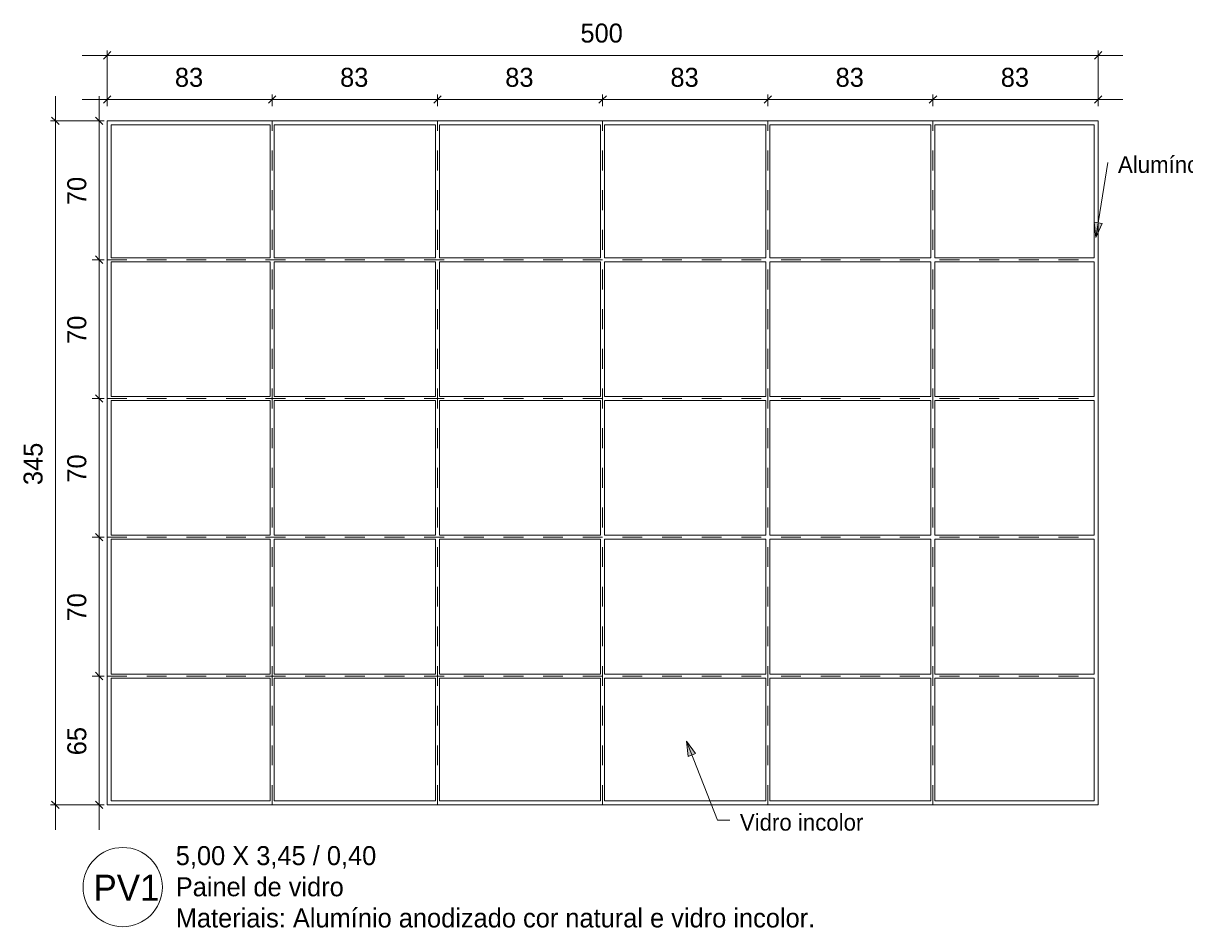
# Model space of a CAD drawing. Header units: metres. Extents: x -1.1 to 55.8, y -6.6 to 5.6.
# Tile 7 of 17: x 27.6 to 33.4, y -6.6 to -2.1. Entities that reach past the tile are written whole.
import ezdxf

# ---------------------------------------------------------------- set-up
doc = ezdxf.new("R2010")
doc.units = ezdxf.units.M
doc.linetypes.add('Oculta', pattern=[0.007144, 0.004763, -0.002381])
for name, color, linetype, lineweight in [('A-ANNO-DIMS', 211, 'Continuous', 9), ('A-ANNO-DIMS-25', 211, 'Continuous', 9), ('A-DETL', 90, 'Continuous', 18), ('A-DETL-HDLN', 90, 'Oculta', 18), ('G-ANNO-TEXT', 231, 'Continuous', 9)]:
    doc.layers.add(name, color=color, linetype=linetype, lineweight=lineweight)
doc.styles.add('Century Gothic', font='GOTHIC.TTF', dxfattribs={"height": 0.095807})
doc.styles.add('Century Gothic_1', font='GOTHIC.TTF', dxfattribs={"height": 0.131735})
doc.styles.add('Century Gothic_2', font='GOTHIC.TTF', dxfattribs={"height": 0.083832})
doc.dimstyles.new('_Cotas_detalhamento_4_mm__', dxfattribs={"dimscale": 0.3048, "dimtxt": 0.1, "dimasz": 0.123031, "dimexe": 0.082021, "dimexo": 0.246063, "dimgap": 0.123031, "dimtad": 1, "dimdec": 0, "dimlfac": 100, "dimzin": 0, "dimdsep": 46, "dimtxsty": 'Century Gothic', "dimblk1": 'OBLIQUE', "dimblk2": 'OBLIQUE', "dimsah": 1, "dimcen": 0.09, "dimdle": 0.410105, "dimazin": 0, "dimtfac": 1, "dimtdec": 4, "dimtix": 1, "dimtmove": 0, "dimatfit": 3, "dimfxl": 1, "dimtvp": 1, "dimtolj": 1, "dimtzin": 0, "dimarcsym": 2})

# ---------------------------------------------------------------- blocks, each defined once
blk = doc.blocks.new('DIMBLOCK89-DETALHAMENTO ESQUADRIAS')
at = {"layer": 'A-ANNO-DIMS-25'}
for p, q in [((27.8749, -2.4397), (28.8332, -2.4397)), ((27.9999, -2.4723), (27.9999, -2.4147)), ((27.9999, -2.4397), (27.9999, -2.4723)), ((28.8332, -2.4723), (28.8332, -2.4147)), ((28.8332, -2.4397), (28.8332, -2.4723))]:
    blk.add_line(p, q, dxfattribs=at)
at = {"layer": 'A-ANNO-DIMS-25', "lineweight": 18}
for p, q in [((27.9999, -2.4397), (27.9812, -2.4584)), ((27.9999, -2.4397), (28.0187, -2.4209)), ((28.8332, -2.4397), (28.8145, -2.4584)), ((28.8332, -2.4397), (28.852, -2.4209))]:
    blk.add_line(p, q, dxfattribs=at)
at = {"layer": 'A-ANNO-DIMS-25', "color": 0, "insert": (28.342, -2.2794), "char_height": 0.09581, "width": 0.179048, "attachment_point": 1, "line_spacing_factor": 0.984117, "style": 'Century Gothic'}
blk.add_mtext('83', dxfattribs=at)
blk = doc.blocks.new('_Oblique')
at = {"color": 0, "linetype": 'ByBlock', "lineweight": -2}
blk.add_line((-0.5, -0.5), (0.5, 0.5), dxfattribs=at)
blk = doc.blocks.new('DIMBLOCK90-DETALHAMENTO ESQUADRIAS')
at = {"layer": 'A-ANNO-DIMS-25', "lineweight": 18}
for p, q in [((28.8332, -2.4397), (28.8145, -2.4584)), ((28.8332, -2.4397), (28.852, -2.4209)), ((29.6665, -2.4397), (29.6478, -2.4584)), ((29.6665, -2.4397), (29.6853, -2.4209))]:
    blk.add_line(p, q, dxfattribs=at)
at = {"layer": 'A-ANNO-DIMS-25'}
for p, q in [((28.8332, -2.4723), (28.8332, -2.4147)), ((28.8332, -2.4397), (29.6665, -2.4397)), ((28.8332, -2.4397), (28.8332, -2.4723)), ((29.6665, -2.4723), (29.6665, -2.4147)), ((29.6665, -2.4397), (29.6665, -2.4723))]:
    blk.add_line(p, q, dxfattribs=at)
at = {"layer": 'A-ANNO-DIMS-25', "color": 0, "insert": (29.1753, -2.2794), "char_height": 0.09581, "width": 0.179048, "attachment_point": 1, "line_spacing_factor": 0.984117, "style": 'Century Gothic'}
blk.add_mtext('83', dxfattribs=at)
blk = doc.blocks.new('DIMBLOCK91-DETALHAMENTO ESQUADRIAS')
at = {"layer": 'A-ANNO-DIMS-25', "lineweight": 18}
for p, q in [((29.6665, -2.4397), (29.6478, -2.4584)), ((29.6665, -2.4397), (29.6853, -2.4209)), ((30.4998, -2.4397), (30.4811, -2.4584)), ((30.4998, -2.4397), (30.5186, -2.4209))]:
    blk.add_line(p, q, dxfattribs=at)
at = {"layer": 'A-ANNO-DIMS-25'}
for p, q in [((29.6665, -2.4723), (29.6665, -2.4147)), ((29.6665, -2.4397), (30.4998, -2.4397)), ((29.6665, -2.4397), (29.6665, -2.4723)), ((30.4998, -2.4723), (30.4998, -2.4147)), ((30.4998, -2.4397), (30.4998, -2.4723))]:
    blk.add_line(p, q, dxfattribs=at)
at = {"layer": 'A-ANNO-DIMS-25', "color": 0, "insert": (30.0086, -2.2794), "char_height": 0.09581, "width": 0.179048, "attachment_point": 1, "line_spacing_factor": 0.984117, "style": 'Century Gothic'}
blk.add_mtext('83', dxfattribs=at)
blk = doc.blocks.new('DIMBLOCK92-DETALHAMENTO ESQUADRIAS')
at = {"layer": 'A-ANNO-DIMS-25', "lineweight": 18}
for p, q in [((30.4998, -2.4397), (30.4811, -2.4584)), ((30.4998, -2.4397), (30.5186, -2.4209)), ((31.3331, -2.4397), (31.3144, -2.4584)), ((31.3331, -2.4397), (31.3519, -2.4209))]:
    blk.add_line(p, q, dxfattribs=at)
at = {"layer": 'A-ANNO-DIMS-25'}
for p, q in [((30.4998, -2.4723), (30.4998, -2.4147)), ((30.4998, -2.4397), (31.3331, -2.4397)), ((30.4998, -2.4397), (30.4998, -2.4723)), ((31.3331, -2.4723), (31.3331, -2.4147)), ((31.3331, -2.4397), (31.3331, -2.4723))]:
    blk.add_line(p, q, dxfattribs=at)
at = {"layer": 'A-ANNO-DIMS-25', "color": 0, "insert": (30.8419, -2.2794), "char_height": 0.09581, "width": 0.179048, "attachment_point": 1, "line_spacing_factor": 0.984117, "style": 'Century Gothic'}
blk.add_mtext('83', dxfattribs=at)
blk = doc.blocks.new('DIMBLOCK93-DETALHAMENTO ESQUADRIAS')
at = {"layer": 'A-ANNO-DIMS-25', "lineweight": 18}
for p, q in [((31.3331, -2.4397), (31.3144, -2.4584)), ((31.3331, -2.4397), (31.3519, -2.4209)), ((32.1664, -2.4397), (32.1477, -2.4584)), ((32.1664, -2.4397), (32.1852, -2.4209))]:
    blk.add_line(p, q, dxfattribs=at)
at = {"layer": 'A-ANNO-DIMS-25'}
for p, q in [((31.3331, -2.4723), (31.3331, -2.4147)), ((31.3331, -2.4397), (32.1664, -2.4397)), ((31.3331, -2.4397), (31.3331, -2.4723)), ((32.1664, -2.4723), (32.1664, -2.4147)), ((32.1664, -2.4397), (32.1664, -2.4723))]:
    blk.add_line(p, q, dxfattribs=at)
at = {"layer": 'A-ANNO-DIMS-25', "color": 0, "insert": (31.6752, -2.2794), "char_height": 0.09581, "width": 0.179048, "attachment_point": 1, "line_spacing_factor": 0.984117, "style": 'Century Gothic'}
blk.add_mtext('83', dxfattribs=at)
blk = doc.blocks.new('DIMBLOCK94-DETALHAMENTO ESQUADRIAS')
at = {"layer": 'A-ANNO-DIMS-25', "lineweight": 18}
for p, q in [((32.1664, -2.4397), (32.1477, -2.4584)), ((32.1664, -2.4397), (32.1852, -2.4209)), ((32.9999, -2.4397), (32.9812, -2.4584)), ((32.9999, -2.4397), (33.0187, -2.4209))]:
    blk.add_line(p, q, dxfattribs=at)
at = {"layer": 'A-ANNO-DIMS-25'}
for p, q in [((32.1664, -2.4723), (32.1664, -2.4147)), ((32.1664, -2.4397), (33.1249, -2.4397)), ((32.1664, -2.4397), (32.1664, -2.4723)), ((32.9999, -2.4723), (32.9999, -2.4147)), ((32.9999, -2.4397), (32.9999, -2.4723))]:
    blk.add_line(p, q, dxfattribs=at)
at = {"layer": 'A-ANNO-DIMS-25', "color": 0, "insert": (32.5086, -2.2794), "char_height": 0.09581, "width": 0.179048, "attachment_point": 1, "line_spacing_factor": 0.984117, "style": 'Century Gothic'}
blk.add_mtext('83', dxfattribs=at)
blk = doc.blocks.new('DIMBLOCK95-DETALHAMENTO ESQUADRIAS')
at = {"layer": 'A-ANNO-DIMS-25'}
for p, q in [((27.8749, -2.2166), (33.1249, -2.2166)), ((27.9999, -2.4723), (27.9999, -2.1916)), ((27.9999, -2.2166), (27.9999, -2.4723)), ((32.9999, -2.4723), (32.9999, -2.1916)), ((32.9999, -2.2166), (32.9999, -2.4723))]:
    blk.add_line(p, q, dxfattribs=at)
at = {"layer": 'A-ANNO-DIMS-25', "lineweight": 18}
for p, q in [((27.9999, -2.2166), (27.9812, -2.2353)), ((27.9999, -2.2166), (28.0187, -2.1978)), ((32.9999, -2.2166), (32.9812, -2.2353)), ((32.9999, -2.2166), (33.0187, -2.1978))]:
    blk.add_line(p, q, dxfattribs=at)
at = {"layer": 'A-ANNO-DIMS-25', "color": 0, "insert": (30.388, -2.0563), "char_height": 0.09581, "width": 0.268571, "attachment_point": 1, "line_spacing_factor": 0.984117, "style": 'Century Gothic'}
blk.add_mtext('500', dxfattribs=at)
blk = doc.blocks.new('DIMBLOCK96-DETALHAMENTO ESQUADRIAS')
at = {"layer": 'A-ANNO-DIMS-25', "lineweight": 18}
for p, q in [((27.9594, -5.3473), (27.9407, -5.3285)), ((27.9594, -5.3473), (27.9782, -5.366)), ((27.9594, -5.9973), (27.9407, -5.9785)), ((27.9594, -5.9973), (27.9782, -6.016))]:
    blk.add_line(p, q, dxfattribs=at)
at = {"layer": 'A-ANNO-DIMS-25'}
for p, q in [((27.9249, -5.3473), (27.9844, -5.3473)), ((27.9594, -5.3473), (27.9249, -5.3473)), ((27.9594, -6.1223), (27.9594, -5.3473)), ((27.9249, -5.9973), (27.9844, -5.9973)), ((27.9594, -5.9973), (27.9249, -5.9973))]:
    blk.add_line(p, q, dxfattribs=at)
at = {"layer": 'A-ANNO-DIMS-25', "color": 0, "insert": (27.7991, -5.7469), "char_height": 0.09581, "width": 0.179048, "attachment_point": 1, "rotation": 90, "line_spacing_factor": 0.984117, "style": 'Century Gothic'}
blk.add_mtext('65', dxfattribs=at)
blk = doc.blocks.new('DIMBLOCK97-DETALHAMENTO ESQUADRIAS')
at = {"layer": 'A-ANNO-DIMS-25', "lineweight": 18}
for p, q in [((27.9594, -4.6473), (27.9407, -4.6285)), ((27.9594, -4.6473), (27.9782, -4.666)), ((27.9594, -5.3473), (27.9407, -5.3285)), ((27.9594, -5.3473), (27.9782, -5.366))]:
    blk.add_line(p, q, dxfattribs=at)
at = {"layer": 'A-ANNO-DIMS-25'}
for p, q in [((27.9249, -4.6473), (27.9844, -4.6473)), ((27.9594, -4.6473), (27.9249, -4.6473)), ((27.9594, -5.3473), (27.9594, -4.6473)), ((27.9249, -5.3473), (27.9844, -5.3473)), ((27.9594, -5.3473), (27.9249, -5.3473))]:
    blk.add_line(p, q, dxfattribs=at)
at = {"layer": 'A-ANNO-DIMS-25', "color": 0, "insert": (27.7991, -5.0719), "char_height": 0.09581, "width": 0.179048, "attachment_point": 1, "rotation": 90, "line_spacing_factor": 0.984117, "style": 'Century Gothic'}
blk.add_mtext('70', dxfattribs=at)
blk = doc.blocks.new('DIMBLOCK98-DETALHAMENTO ESQUADRIAS')
at = {"layer": 'A-ANNO-DIMS-25'}
for p, q in [((27.9249, -3.9473), (27.9844, -3.9473)), ((27.9594, -3.9473), (27.9249, -3.9473)), ((27.9594, -4.6473), (27.9594, -3.9473)), ((27.9249, -4.6473), (27.9844, -4.6473)), ((27.9594, -4.6473), (27.9249, -4.6473))]:
    blk.add_line(p, q, dxfattribs=at)
at = {"layer": 'A-ANNO-DIMS-25', "lineweight": 18}
for p, q in [((27.9594, -3.9473), (27.9407, -3.9285)), ((27.9594, -3.9473), (27.9782, -3.966)), ((27.9594, -4.6473), (27.9407, -4.6285)), ((27.9594, -4.6473), (27.9782, -4.666))]:
    blk.add_line(p, q, dxfattribs=at)
at = {"layer": 'A-ANNO-DIMS-25', "color": 0, "insert": (27.7991, -4.3719), "char_height": 0.09581, "width": 0.179048, "attachment_point": 1, "rotation": 90, "line_spacing_factor": 0.984117, "style": 'Century Gothic'}
blk.add_mtext('70', dxfattribs=at)
blk = doc.blocks.new('DIMBLOCK99-DETALHAMENTO ESQUADRIAS')
at = {"layer": 'A-ANNO-DIMS-25'}
for p, q in [((27.9249, -3.2473), (27.9844, -3.2473)), ((27.9594, -3.2473), (27.9249, -3.2473)), ((27.9594, -3.9473), (27.9594, -3.2473)), ((27.9249, -3.9473), (27.9844, -3.9473)), ((27.9594, -3.9473), (27.9249, -3.9473))]:
    blk.add_line(p, q, dxfattribs=at)
at = {"layer": 'A-ANNO-DIMS-25', "lineweight": 18}
for p, q in [((27.9594, -3.2473), (27.9407, -3.2285)), ((27.9594, -3.2473), (27.9782, -3.266)), ((27.9594, -3.9473), (27.9407, -3.9285)), ((27.9594, -3.9473), (27.9782, -3.966))]:
    blk.add_line(p, q, dxfattribs=at)
at = {"layer": 'A-ANNO-DIMS-25', "color": 0, "insert": (27.7991, -3.6719), "char_height": 0.09581, "width": 0.179048, "attachment_point": 1, "rotation": 90, "line_spacing_factor": 0.984117, "style": 'Century Gothic'}
blk.add_mtext('70', dxfattribs=at)
blk = doc.blocks.new('DIMBLOCK100-DETALHAMENTO ESQUADRIAS')
at = {"layer": 'A-ANNO-DIMS-25'}
for p, q in [((27.9594, -3.2473), (27.9594, -2.4223)), ((27.9249, -2.5473), (27.9844, -2.5473)), ((27.9594, -2.5473), (27.9249, -2.5473)), ((27.9249, -3.2473), (27.9844, -3.2473)), ((27.9594, -3.2473), (27.9249, -3.2473))]:
    blk.add_line(p, q, dxfattribs=at)
at = {"layer": 'A-ANNO-DIMS-25', "lineweight": 18}
for p, q in [((27.9594, -2.5473), (27.9407, -2.5285)), ((27.9594, -2.5473), (27.9782, -2.566)), ((27.9594, -3.2473), (27.9407, -3.2285)), ((27.9594, -3.2473), (27.9782, -3.266))]:
    blk.add_line(p, q, dxfattribs=at)
at = {"layer": 'A-ANNO-DIMS-25', "color": 0, "insert": (27.7991, -2.9719), "char_height": 0.09581, "width": 0.179048, "attachment_point": 1, "rotation": 90, "line_spacing_factor": 0.984117, "style": 'Century Gothic'}
blk.add_mtext('70', dxfattribs=at)
blk = doc.blocks.new('DIMBLOCK101-DETALHAMENTO ESQUADRIAS')
at = {"layer": 'A-ANNO-DIMS-25'}
for p, q in [((27.7388, -6.1223), (27.7388, -2.4223)), ((27.9249, -2.5473), (27.7138, -2.5473)), ((27.7388, -2.5473), (27.9249, -2.5473)), ((27.9249, -5.9973), (27.7138, -5.9973)), ((27.7388, -5.9973), (27.9249, -5.9973))]:
    blk.add_line(p, q, dxfattribs=at)
at = {"layer": 'A-ANNO-DIMS-25', "lineweight": 18}
for p, q in [((27.7388, -2.5473), (27.7201, -2.5285)), ((27.7388, -2.5473), (27.7576, -2.566)), ((27.7388, -5.9973), (27.7201, -5.9785)), ((27.7388, -5.9973), (27.7576, -6.016))]:
    blk.add_line(p, q, dxfattribs=at)
at = {"layer": 'A-ANNO-DIMS-25', "color": 0, "insert": (27.5785, -4.3842), "char_height": 0.09581, "width": 0.268571, "attachment_point": 1, "rotation": 90, "line_spacing_factor": 0.984117, "style": 'Century Gothic'}
blk.add_mtext('345', dxfattribs=at)

msp = doc.modelspace()

# ---------------------------------------------------------------- hatches: boundary and pattern name
at = {"layer": 'G-ANNO-TEXT'}
for points in [[(32.9882, -3.1355), (33.0199, -3.0646), (32.9802, -3.0583)], [(30.9227, -5.6759), (30.9316, -5.753), (30.969, -5.7383)]]:
    msp.add_hatch(color=250, dxfattribs=at).paths.add_polyline_path(points, flags=0)

# ---------------------------------------------------------------- linework, layer by layer
at = {"layer": 'A-DETL'}
for p, q in [((27.9999, -2.5473), (32.9999, -2.5473)), ((27.9999, -5.9973), (27.9999, -2.5473)), ((28.0199, -2.5673), (28.8232, -2.5673)), ((28.0199, -3.2373), (28.0199, -2.5673)), ((28.8232, -3.2373), (28.8232, -2.5673)), ((28.8432, -2.5673), (29.6565, -2.5673)), ((28.8432, -3.2373), (28.8432, -2.5673)), ((29.6565, -3.2373), (29.6565, -2.5673)), ((29.6765, -2.5673), (30.4898, -2.5673)), ((29.6765, -3.2373), (29.6765, -2.5673)), ((30.4898, -3.2373), (30.4898, -2.5673)), ((30.5098, -2.5673), (31.3231, -2.5673)), ((30.5098, -3.2373), (30.5098, -2.5673)), ((31.3231, -3.2373), (31.3231, -2.5673)), ((31.3431, -2.5673), (32.1564, -2.5673)), ((31.3431, -3.2373), (31.3431, -2.5673)), ((32.1564, -3.2373), (32.1564, -2.5673)), ((32.1764, -2.5673), (32.9799, -2.5673)), ((32.1764, -3.2373), (32.1764, -2.5673)), ((32.9799, -3.2373), (32.9799, -2.5673)), ((32.9999, -5.9973), (32.9999, -2.5473)), ((28.0199, -3.2373), (28.8232, -3.2373)), ((28.0199, -3.2573), (28.8232, -3.2573)), ((28.0199, -3.9373), (28.0199, -3.2573)), ((28.8232, -3.9373), (28.8232, -3.2573)), ((28.8432, -3.2373), (29.6565, -3.2373)), ((28.8432, -3.2573), (29.6565, -3.2573)), ((28.8432, -3.9373), (28.8432, -3.2573)), ((29.6565, -3.9373), (29.6565, -3.2573)), ((29.6765, -3.2373), (30.4898, -3.2373)), ((29.6765, -3.2573), (30.4898, -3.2573)), ((29.6765, -3.9373), (29.6765, -3.2573)), ((30.4898, -3.9373), (30.4898, -3.2573)), ((30.5098, -3.2373), (31.3231, -3.2373)), ((30.5098, -3.2573), (31.3231, -3.2573)), ((30.5098, -3.9373), (30.5098, -3.2573)), ((31.3231, -3.9373), (31.3231, -3.2573)), ((31.3431, -3.2373), (32.1564, -3.2373)), ((31.3431, -3.2573), (32.1564, -3.2573)), ((31.3431, -3.9373), (31.3431, -3.2573)), ((32.1564, -3.9373), (32.1564, -3.2573)), ((32.1764, -3.2373), (32.9799, -3.2373)), ((32.1764, -3.2573), (32.9799, -3.2573)), ((32.1764, -3.9373), (32.1764, -3.2573)), ((32.9799, -3.9373), (32.9799, -3.2573)), ((28.0199, -3.9373), (28.8232, -3.9373)), ((28.0199, -3.9573), (28.8232, -3.9573)), ((28.0199, -4.6373), (28.0199, -3.9573)), ((28.8232, -4.6373), (28.8232, -3.9573)), ((28.8432, -3.9373), (29.6565, -3.9373)), ((28.8432, -3.9573), (29.6565, -3.9573)), ((28.8432, -4.6373), (28.8432, -3.9573)), ((29.6565, -4.6373), (29.6565, -3.9573)), ((29.6765, -3.9373), (30.4898, -3.9373)), ((29.6765, -3.9573), (30.4898, -3.9573)), ((29.6765, -4.6373), (29.6765, -3.9573)), ((30.4898, -4.6373), (30.4898, -3.9573)), ((30.5098, -3.9373), (31.3231, -3.9373)), ((30.5098, -3.9573), (31.3231, -3.9573)), ((30.5098, -4.6373), (30.5098, -3.9573)), ((31.3231, -4.6373), (31.3231, -3.9573)), ((31.3431, -3.9373), (32.1564, -3.9373)), ((31.3431, -3.9573), (32.1564, -3.9573)), ((31.3431, -4.6373), (31.3431, -3.9573)), ((32.1564, -4.6373), (32.1564, -3.9573)), ((32.1764, -3.9373), (32.9799, -3.9373)), ((32.1764, -3.9573), (32.9799, -3.9573)), ((32.1764, -4.6373), (32.1764, -3.9573)), ((32.9799, -4.6373), (32.9799, -3.9573)), ((28.0199, -4.6373), (28.8232, -4.6373)), ((28.0199, -4.6573), (28.8232, -4.6573)), ((28.0199, -5.3373), (28.0199, -4.6573)), ((28.8232, -5.3373), (28.8232, -4.6573)), ((28.8432, -4.6373), (29.6565, -4.6373)), ((28.8432, -4.6573), (29.6565, -4.6573)), ((28.8432, -5.3373), (28.8432, -4.6573)), ((29.6565, -5.3373), (29.6565, -4.6573)), ((29.6765, -4.6373), (30.4898, -4.6373)), ((29.6765, -4.6573), (30.4898, -4.6573)), ((29.6765, -5.3373), (29.6765, -4.6573)), ((30.4898, -5.3373), (30.4898, -4.6573)), ((30.5098, -4.6373), (31.3231, -4.6373)), ((30.5098, -4.6573), (31.3231, -4.6573)), ((30.5098, -5.3373), (30.5098, -4.6573)), ((31.3231, -5.3373), (31.3231, -4.6573)), ((31.3431, -4.6373), (32.1564, -4.6373)), ((31.3431, -4.6573), (32.1564, -4.6573)), ((31.3431, -5.3373), (31.3431, -4.6573)), ((32.1564, -5.3373), (32.1564, -4.6573)), ((32.1764, -4.6373), (32.9799, -4.6373)), ((32.1764, -4.6573), (32.9799, -4.6573)), ((32.1764, -5.3373), (32.1764, -4.6573)), ((32.9799, -5.3373), (32.9799, -4.6573)), ((28.0199, -5.3373), (28.8232, -5.3373)), ((28.0199, -5.9773), (28.0199, -5.3573)), ((28.0199, -5.3573), (28.8232, -5.3573)), ((28.8232, -5.9773), (28.8232, -5.3573)), ((28.8432, -5.3373), (29.6565, -5.3373)), ((28.8432, -5.9773), (28.8432, -5.3573)), ((28.8432, -5.3573), (29.6565, -5.3573)), ((29.6565, -5.9773), (29.6565, -5.3573)), ((29.6765, -5.3373), (30.4898, -5.3373)), ((29.6765, -5.9773), (29.6765, -5.3573)), ((29.6765, -5.3573), (30.4898, -5.3573)), ((30.4898, -5.9773), (30.4898, -5.3573)), ((30.5098, -5.3373), (31.3231, -5.3373)), ((30.5098, -5.9773), (30.5098, -5.3573)), ((30.5098, -5.3573), (31.3231, -5.3573)), ((31.3231, -5.9773), (31.3231, -5.3573)), ((31.3431, -5.3373), (32.1564, -5.3373)), ((31.3431, -5.9773), (31.3431, -5.3573)), ((31.3431, -5.3573), (32.1564, -5.3573)), ((32.1564, -5.9773), (32.1564, -5.3573)), ((32.1764, -5.3373), (32.9799, -5.3373)), ((32.1764, -5.9773), (32.1764, -5.3573)), ((32.1764, -5.3573), (32.9799, -5.3573)), ((32.9799, -5.9773), (32.9799, -5.3573)), ((27.9999, -5.9973), (32.9999, -5.9973)), ((28.0199, -5.9773), (28.8232, -5.9773)), ((28.8432, -5.9773), (29.6565, -5.9773)), ((29.6765, -5.9773), (30.4898, -5.9773)), ((30.5098, -5.9773), (31.3231, -5.9773)), ((31.3431, -5.9773), (32.1564, -5.9773)), ((32.1764, -5.9773), (32.9799, -5.9773))]:
    msp.add_line(p, q, dxfattribs=at)
msp.add_circle((28.0788, -6.412), 0.2, dxfattribs=at)
at = {"layer": 'A-DETL-HDLN'}
for p, q in [((28.8332, -5.9973), (28.8332, -2.5473)), ((28.8332, -5.9973), (28.8332, -2.5473)), ((29.6665, -5.9973), (29.6665, -2.5473)), ((30.4998, -5.9973), (30.4998, -2.5473)), ((31.3331, -5.9973), (31.3331, -2.5473)), ((32.1664, -5.9973), (32.1664, -2.5473)), ((27.9999, -3.2473), (32.9999, -3.2473)), ((27.9999, -3.9473), (32.9999, -3.9473)), ((27.9999, -4.6473), (32.9999, -4.6473)), ((27.9999, -5.3473), (32.9999, -5.3473))]:
    msp.add_line(p, q, dxfattribs=at)
at = {"layer": 'G-ANNO-TEXT', "color": 250}
for p, q in [((32.9882, -3.1355), (33.0489, -2.7569)), ((33.0199, -3.0646), (32.9802, -3.0583)), ((32.9802, -3.0583), (32.9882, -3.1355)), ((32.9882, -3.1355), (33.0199, -3.0646)), ((30.9227, -5.6759), (30.9316, -5.753)), ((30.969, -5.7383), (30.9227, -5.6759)), ((30.9227, -5.6759), (31.0801, -6.0744)), ((30.9316, -5.753), (30.969, -5.7383)), ((31.0801, -6.0744), (31.1414, -6.0744))]:
    msp.add_line(p, q, dxfattribs=at)

# ---------------------------------------------------------------- texts
at = {"layer": 'G-ANNO-TEXT', "color": 7, "attachment_point": 1, "line_spacing_factor": 0.984117}
for s, insert, char_height, width, style in [('Alumíno anodizado cor natural', (33.0997, -2.7257), 0.083832, 2.077848, 'Century Gothic_2'), ('Vidro incolor', (31.1922, -6.0432), 0.083832, 0.835759, 'Century Gothic_2'), ('5,00 X 3,45 / 0,40\\PPainel de vidro\\PMateriais: Alumínio anodizado cor natural e vidro incolor.\\P', (28.3464, -6.2052), 0.095807, 4.3452, 'Century Gothic'), ('PV1', (27.9312, -6.3493), 0.13174, 0.397637, 'Century Gothic_1')]:
    msp.add_mtext(s, dxfattribs=dict(at, insert=insert, char_height=char_height, width=width, style=style))

# ---------------------------------------------------------------- dimensions: what is measured, and where the dimension line sits
at = {"layer": 'A-ANNO-DIMS'}
for base, p1, p2, override, picture, middle in [((32.9999, -2.2166), (27.9999, -2.5473), (32.9999, -2.5473), {"dimpost": '<>', "dimfxl": 5}, 'DIMBLOCK95-DETALHAMENTO ESQUADRIAS', (30.4999, -2.1288)), ((28.8332, -2.4397), (27.9999, -2.5473), (28.8332, -2.5473), {"dimpost": '<>', "dimfxl": 0.8333}, 'DIMBLOCK89-DETALHAMENTO ESQUADRIAS', (28.4166, -2.3518)), ((29.6665, -2.4397), (28.8332, -2.5473), (29.6665, -2.5473), {"dimpost": '<>', "dimfxl": 0.8333}, 'DIMBLOCK90-DETALHAMENTO ESQUADRIAS', (29.2499, -2.3518)), ((30.4998, -2.4397), (29.6665, -2.5473), (30.4998, -2.5473), {"dimpost": '<>', "dimfxl": 0.8333}, 'DIMBLOCK91-DETALHAMENTO ESQUADRIAS', (30.0832, -2.3518)), ((31.3331, -2.4397), (30.4998, -2.5473), (31.3331, -2.5473), {"dimpost": '<>', "dimfxl": 0.8333}, 'DIMBLOCK92-DETALHAMENTO ESQUADRIAS', (30.9165, -2.3518)), ((32.1664, -2.4397), (31.3331, -2.5473), (32.1664, -2.5473), {"dimpost": '<>', "dimfxl": 0.8333}, 'DIMBLOCK93-DETALHAMENTO ESQUADRIAS', (31.7498, -2.3518)), ((32.9999, -2.4397), (32.1664, -2.5473), (32.9999, -2.5473), {"dimpost": '<>', "dimfxl": 0.8335}, 'DIMBLOCK94-DETALHAMENTO ESQUADRIAS', (32.5832, -2.3518))]:
    dim = msp.add_linear_dim(base=base, p1=p1, p2=p2, dimstyle='_Cotas_detalhamento_4_mm__', override=override, dxfattribs=at)
    dim.commit()
    dim.dimension.update_dxf_attribs({"geometry": picture, "text_midpoint": middle})
for base, p1, p2, override, picture, middle in [((27.7388, -2.5473), (27.9999, -5.9973), (27.9999, -2.5473), {"dimpost": '<>', "dimfxl": 3.45}, 'DIMBLOCK101-DETALHAMENTO ESQUADRIAS', (27.651, -4.2723)), ((27.9594, -2.5473), (27.9999, -3.2473), (27.9999, -2.5473), {"dimpost": '<>', "dimfxl": 0.7}, 'DIMBLOCK100-DETALHAMENTO ESQUADRIAS', (27.8716, -2.8973)), ((27.9594, -3.2473), (27.9999, -3.9473), (27.9999, -3.2473), {"dimpost": '<>', "dimfxl": 0.7}, 'DIMBLOCK99-DETALHAMENTO ESQUADRIAS', (27.8716, -3.5973)), ((27.9594, -3.9473), (27.9999, -4.6473), (27.9999, -3.9473), {"dimpost": '<>', "dimfxl": 0.7}, 'DIMBLOCK98-DETALHAMENTO ESQUADRIAS', (27.8716, -4.2973)), ((27.9594, -4.6473), (27.9999, -5.3473), (27.9999, -4.6473), {"dimpost": '<>', "dimfxl": 0.7}, 'DIMBLOCK97-DETALHAMENTO ESQUADRIAS', (27.8716, -4.9973)), ((27.9594, -5.3473), (27.9999, -5.9973), (27.9999, -5.3473), {"dimpost": '<>', "dimfxl": 0.65}, 'DIMBLOCK96-DETALHAMENTO ESQUADRIAS', (27.8716, -5.6723))]:
    dim = msp.add_linear_dim(base=base, p1=p1, p2=p2, angle=90, dimstyle='_Cotas_detalhamento_4_mm__', override=override, dxfattribs=at)
    dim.commit()
    dim.dimension.update_dxf_attribs({"geometry": picture, "text_midpoint": middle})

doc.saveas('drawing.dxf')
